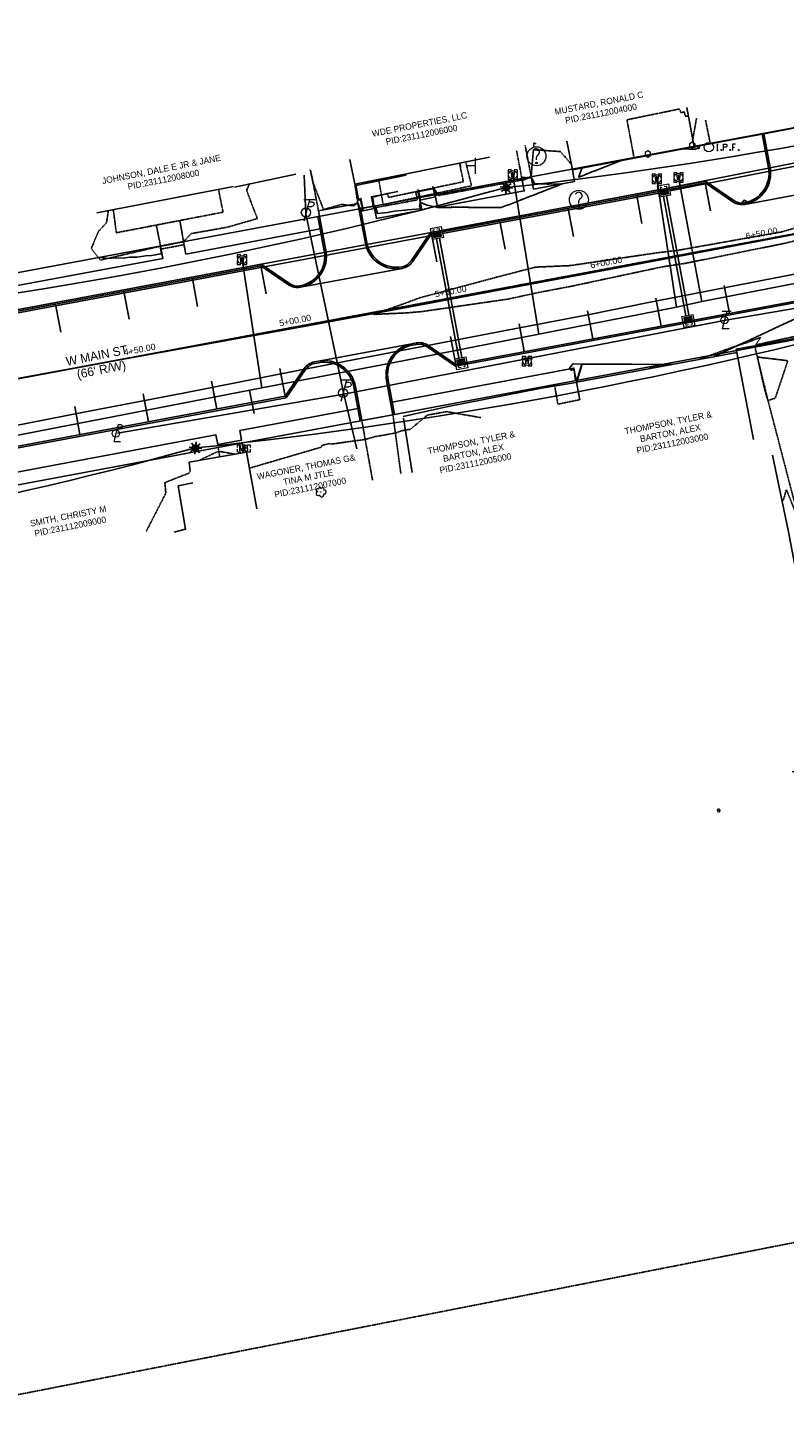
# Model space of a CAD drawing. Header units: feet. Extents: x 1748411 to 1753936, y 447116 to 448712.
# Tile 8 of 35: x 1749983 to 1750222, y 447669 to 448110. Entities that reach past the tile are written whole.
import ezdxf

# ---------------------------------------------------------------- set-up
doc = ezdxf.new("R2010")
doc.units = ezdxf.units.FT
doc.header["$MEASUREMENT"] = 0
for name, pattern in [('CL', [2, 0.3, -0.15, 1.4, -0.15]), ('conduitpr', [0]), ('drainage01', [1.6, 0.85, -0.75]), ('dsolidcl', [0]), ('elecex', [0]), ('fenceex', [0]), ('OhDOT_USTN1', [0.055, 0.014, -0.041]), ('OhDOT_USTN2', [0.11, 0.069, -0.041]), ('OhDOT_USTN3', [0.22, 0.165, -0.055]), ('OhDOT_USTN5', [0.11, 0.055, -0.055]), ('rowex', [0]), ('waterex', [0])]:
    doc.linetypes.add(name, pattern=pattern)
for name, color, linetype in [('BD_X_Building', 231, 'Continuous'), ('BD_X_Canopy', 2, 'OhDOT_USTN2'), ('DEMO UT_X_Electric_Cells', 1, 'Continuous'), ('DR_P_Cells', 151, 'Continuous'), ('DR_P_Storm_Sewer', 151, 'Continuous'), ('DT_P_Contour_Major', 30, 'Continuous'), ('DT_X_Contour_Major', 132, 'OhDOT_USTN3'), ('DT_X_Contour_Minor', 136, 'OhDOT_USTN3'), ('LT_P_Conduit', 1, 'conduitpr'), ('LT_P_Poles', 2, 'Continuous'), ('PM_P_CL_Double_Solid', 2, 'dsolidcl'), ('PM_P_Parking_Lot_Stall', 7, 'Continuous'), ('PM_X_Surveyed_Line', 1, 'Continuous'), ('PV_P_Curb', 120, 'Continuous'), ('PV_P_EOP', 7, 'Continuous'), ('PV_P_Walk', 231, 'Continuous'), ('PV_X_Driveway', 7, 'OhDOT_USTN5'), ('PV_X_EOP', 7, 'OhDOT_USTN3'), ('PV_X_Steps', 120, 'OhDOT_USTN1'), ('PV_X_Walk', 120, 'OhDOT_USTN5'), ('RD_X_Cells', 7, 'Continuous'), ('RD_X_Fence', 230, 'fenceex'), ('RD_X_Misc_Items', 1, 'OhDOT_USTN3'), ('RD_X_Wall', 120, 'OhDOT_USTN1'), ('RW_X_CL', 6, 'CL'), ('RW_X_Fee_RW', 6, 'rowex'), ('SH_Text', 7, 'Continuous'), ('SN_X_Public', 3, 'Continuous'), ('SV_X_Control_Cells_Found', 7, 'Continuous'), ('SV_X_Mon_Cells_Found', 7, 'Continuous'), ('SV_X_Random_Point', 7, 'Continuous'), ('UT_X_Electric', 1, 'elecex'), ('UT_X_Electric_Cells', 1, 'Continuous'), ('UT_X_Misc_Cells', 7, 'Continuous'), ('UT_X_Unknown_Cells', 7, 'Continuous'), ('UT_X_Water', 133, 'waterex'), ('UT_X_Water_Cells', 133, 'Continuous'), ('VG_X_Cells', 3, 'Continuous')]:
    doc.layers.add(name, color=color, linetype=linetype)
doc.styles.add('CBUS', font='font31.shx', dxfattribs={"height": 0.1})
doc.styles.add('CoC-LINE', font='romans.shx')
doc.styles.get("Standard").update_dxf_attribs({"font": 'arial.ttf'})
doc.linetypes.add('LITE-SITE-N', pattern='A,0.55,-0.12,["L",CoC-LINE,S=0.07,R=0,X=-0.095,Y=-0.035],0.05', length=0.72)

# ---------------------------------------------------------------- blocks, each defined once
blk = doc.blocks.new('TPW')
at = {"layer": 'UT_X_Misc_Cells', "color": 30, "linetype": 'Continuous', "lineweight": 0}
for p, q in [((0.128, 0.18), (-0.032, 0.18)), ((0.048, 0.18), (-0.032, -0.12)), ((0.023, 0.086), (0.083, 0.086)), ((0.04, 0.15), (0.083, 0.15))]:
    blk.add_line(p, q, dxfattribs=at)
blk.add_circle((0, 0), 0.065, dxfattribs=at)
at = {"layer": 'UT_X_Misc_Cells', "color": 30, "linetype": 'Continuous', "lineweight": 0, "extrusion": (0, 0, -1)}
blk.add_arc((-0.083, 0.118), 0.0319, 88.8767, 271.1233, dxfattribs=at)
blk = doc.blocks.new('*U250', base_point=(1750082.157, 447994.0137, 734.7668))
at = {"xscale": 22.5, "yscale": 22.5, "zscale": 30}
blk.add_blockref('TPW', (1750082.157, 447994.0137, 734.7668), dxfattribs=at)
blk = doc.blocks.new('*U255', base_point=(1750070.428, 448051.1036, 734.8428))
at = {"xscale": 22.5, "yscale": 22.5, "zscale": 30}
blk.add_blockref('TPW', (1750070.428, 448051.1036, 734.8428), dxfattribs=at)
blk = doc.blocks.new('PLP')
at = {"layer": 'UT_X_Misc_Cells', "color": 1, "linetype": 'Continuous', "lineweight": 0}
for p, q in [((0.026, 0.096), (0.085, 0.096)), ((0.043, 0.16), (0.085, 0.16))]:
    blk.add_line(p, q, dxfattribs=at)
at = {"layer": 'UT_X_Misc_Cells', "color": 1, "linetype": 'Continuous', "lineweight": 0, "flags": 128}
blk.add_lwpolyline([(0.043, 0.16), (-0.037, -0.14), (0.083, -0.14)], dxfattribs=at)
at = {"layer": 'UT_X_Misc_Cells', "color": 1, "linetype": 'Continuous', "lineweight": 0}
blk.add_circle((0, 0), 0.065, dxfattribs=at)
at = {"layer": 'UT_X_Misc_Cells', "color": 1, "linetype": 'Continuous', "lineweight": 0, "extrusion": (0, 0, -1)}
blk.add_arc((-0.086, 0.128), 0.0319, 88.8767, 271.1233, dxfattribs=at)
blk = doc.blocks.new('*U256', base_point=(1750010.355, 447981.1669, 734.8884))
at = {"color": 0, "linetype": 'ByBlock', "lineweight": -2, "xscale": 17.99963239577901, "yscale": 17.99963239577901, "zscale": 17.99963239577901}
blk.add_blockref('PLP', (1750010.355, 447981.1669, 734.8884), dxfattribs=at)
blk = doc.blocks.new('TLGT')
at = {"layer": 'UT_X_Misc_Cells', "color": 30, "linetype": 'Continuous', "lineweight": 0}
for p, q in [((0.12, 0.15), (-0.04, 0.15)), ((0.04, 0.15), (-0.04, -0.15)), ((0.08, -0.15), (-0.04, -0.15))]:
    blk.add_line(p, q, dxfattribs=at)
blk.add_circle((0, 0), 0.065, dxfattribs=at)
blk = doc.blocks.new('*U268', base_point=(1750202.715, 448017.0472, 734.9116))
at = {"color": 0, "linetype": 'ByBlock', "lineweight": -2, "xscale": 18, "yscale": 18, "zscale": 18}
blk.add_blockref('TLGT', (1750202.715, 448017.0472, 734.9116), dxfattribs=at)
blk = doc.blocks.new('UMH')
at = {"layer": 'UT_X_Unknown_Cells', "color": 7, "linetype": 'Continuous', "lineweight": 0}
for p, q in [((-0.067, 0.041), (-0.067, -0.023)), ((-0.017, 0.041), (-0.017, -0.023))]:
    blk.add_line(p, q, dxfattribs=at)
at = {"layer": 'UT_X_Unknown_Cells', "color": 7, "linetype": 'Continuous', "lineweight": 0, "flags": 128}
blk.add_lwpolyline([(0.009, -0.039), (0.009, 0.041), (0.039, -0.039), (0.069, 0.041), (0.069, -0.039)], dxfattribs=at)
at = {"layer": 'UT_X_Unknown_Cells', "color": 7, "linetype": 'Continuous', "lineweight": 0}
for centre, radius, start, end in [((0, 0), 0.1, 160.01689, 200.03919), ((0, 0), 0.1, 100.0806, 140.07213), ((0, 0), 0.1, 40.05767, 80.10608), ((0, 0), 0.1, 340.01689, 20.03919), ((0, 0), 0.1, 220.05767, 260.04731), ((-0.042, -0.011), 0.0279, 205.19243, 334.80757), ((0, 0), 0.1, 280.01144, 320.02638)]:
    blk.add_arc(centre, radius, start, end, dxfattribs=at)
blk = doc.blocks.new('*U269', base_point=(1750200.901, 447861.9495, 735.6487))
at = {"xscale": 5.025180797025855, "yscale": 5.025180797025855, "zscale": 5.025180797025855}
blk.add_blockref('UMH', (1750200.901, 447861.9495, 735.6487), dxfattribs=at)
blk = doc.blocks.new('SGN1P')
at = {"layer": 'SN_X_Public', "color": 3, "linetype": 'Continuous', "lineweight": 0}
for p, q in [((0, 0), (-0.08, 0)), ((0, 0.08), (0, -0.08))]:
    blk.add_line(p, q, dxfattribs=at)
blk = doc.blocks.new('*U276', base_point=(1750123.936, 448065.8576, 735.1196))
at = {"xscale": 31.875, "yscale": 31.875, "zscale": 31.875}
blk.add_blockref('SGN1P', (1750123.936, 448065.8576, 735.1196), dxfattribs=at)
blk = doc.blocks.new('MB')
at = {"layer": 'RD_X_Cells', "color": 230, "linetype": 'Continuous', "lineweight": 0}
for p, q in [((-0.026, 0.061), (0.025, 0.061)), ((-0.026, -0.061), (0.025, -0.061))]:
    blk.add_line(p, q, dxfattribs=at)
at = {"layer": 'RD_X_Cells', "color": 230, "linetype": 'Continuous', "lineweight": 0, "flags": 128}
for points in [[(-0.1, 0.013), (-0.1, 0.061), (-0.051, 0.061)], [(-0.065, -0.04), (-0.065, 0.04), (-0.036, -0.04), (-0.008, 0.04), (-0.008, -0.04)], [(0.051, 0.003), (0.054, 0.007), (0.056, 0.009), (0.057, 0.01), (0.058, 0.012), (0.059, 0.014), (0.06, 0.016), (0.061, 0.02), (0.061, 0.022), (0.061, 0.025), (0.061, 0.029), (0.059, 0.032), (0.057, 0.034), (0.054, 0.037), (0.052, 0.038), (0.05, 0.039), (0.047, 0.04), (0.016, 0.04), (0.016, -0.04), (0.051, -0.04), (0.055, -0.037), (0.059, -0.034), (0.062, -0.029), (0.064, -0.024), (0.065, -0.018), (0.065, -0.014), (0.064, -0.01), (0.061, -0.005), (0.058, -0.001), (0.051, 0.003), (0.016, 0.003)], [(0.05, 0.061), (0.1, 0.061), (0.1, 0.013)], [(-0.051, -0.061), (-0.1, -0.061), (-0.1, -0.013)], [(0.1, -0.013), (0.1, -0.061), (0.05, -0.061)]]:
    blk.add_lwpolyline(points, dxfattribs=at)
blk = doc.blocks.new('*U177', base_point=(1750050.802, 447976.4483, 734.8751))
at = {"color": 0, "linetype": 'ByBlock', "lineweight": -2, "xscale": 19.64529331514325, "yscale": 19.64529331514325, "zscale": 19.64529331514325}
blk.add_blockref('MB', (1750050.802, 447976.4483, 734.8751), dxfattribs=at)
blk = doc.blocks.new('FLAGP')
at = {"layer": 'RD_X_Cells', "color": 1, "linetype": 'Continuous', "lineweight": 0}
for p, q in [((0, -0.055), (0, 0.08)), ((0, 0.08), (0.1, 0.04)), ((0.1, 0.04), (0, 0)), ((-0.025, -0.08), (0.025, -0.08))]:
    blk.add_line(p, q, dxfattribs=at)
blk.add_arc((0, -0.08), 0.025, 0, 180, dxfattribs=at)
blk = doc.blocks.new('*U178', base_point=(1750142.421, 448072.6798, 735.0127))
at = {"xscale": 6.25, "yscale": 6.25, "zscale": 6.25}
blk.add_blockref('FLAGP', (1750142.421, 448072.6798, 735.0127), dxfattribs=at)
blk = doc.blocks.new('UOBJ')
at = {"layer": 'RD_X_Misc_Items', "color": 7, "linetype": 'Continuous', "lineweight": 0}
blk.add_line((0, -0.038), (0, -0.014), dxfattribs=at)
for centre, radius in [((0, 0), 0.1), ((0, -0.071), 0.00852)]:
    blk.add_circle(centre, radius, dxfattribs=at)
for centre, radius, start, end in [((-0.003, 0.041), 0.0377, 88.324, 152.5385), ((-0.001, 0.044), 0.0344, 291.9329, 92.4584), ((0.029, -0.012), 0.0294, 125.4618, 184.0829)]:
    blk.add_arc(centre, radius, start, end, dxfattribs=at)
blk = doc.blocks.new('*U179', base_point=(1750156.707, 448055.1399, 734.7777))
at = {"xscale": 30.00000000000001, "yscale": 30.00000000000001, "zscale": 30.00000000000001}
blk.add_blockref('UOBJ', (1750156.707, 448055.1399, 734.7777), dxfattribs=at)
blk = doc.blocks.new('*U180', base_point=(1750143.292, 448068.8923, 734.8493))
at = {"xscale": 30.00000000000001, "yscale": 30.00000000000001, "zscale": 30.00000000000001}
blk.add_blockref('UOBJ', (1750143.292, 448068.8923, 734.8493), dxfattribs=at)
blk = doc.blocks.new('IPF')
at = {"layer": 'SV_X_Mon_Cells_Found', "color": 7, "linetype": 'Continuous', "lineweight": 0, "flags": 128}
for points in [[(0.101, 0.04), (0.118, 0.04)], [(0.11, -0.04), (0.11, 0.04)], [(0.188, -0.04), (0.188, 0.04), (0.214, 0.04), (0.217, 0.039), (0.221, 0.038), (0.223, 0.037), (0.224, 0.036), (0.226, 0.032), (0.228, 0.029), (0.229, 0.024), (0.229, 0.017), (0.229, 0.014), (0.227, 0.01), (0.225, 0.006), (0.223, 0.004), (0.221, 0.003), (0.219, 0.002), (0.214, 0.001), (0.188, 0.001)], [(0.338, 0.04), (0.3, 0.04), (0.3, -0.04)], [(0.3, 0.001), (0.327, 0.001)], [(0.101, -0.04), (0.118, -0.04)], [(0.157, -0.029), (0.16, -0.029), (0.162, -0.031), (0.164, -0.033), (0.164, -0.036), (0.162, -0.039), (0.16, -0.04), (0.157, -0.04), (0.156, -0.039), (0.154, -0.036), (0.154, -0.033), (0.156, -0.031), (0.157, -0.029)], [(0.27, -0.029), (0.273, -0.029), (0.274, -0.031), (0.276, -0.033), (0.276, -0.036), (0.274, -0.039), (0.273, -0.04), (0.27, -0.04), (0.268, -0.039), (0.267, -0.036), (0.267, -0.033), (0.268, -0.031), (0.27, -0.029)], [(0.377, -0.029), (0.38, -0.029), (0.382, -0.031), (0.383, -0.033), (0.383, -0.036), (0.382, -0.039), (0.38, -0.04), (0.377, -0.04), (0.376, -0.039), (0.374, -0.036), (0.374, -0.033), (0.376, -0.031), (0.377, -0.029)]]:
    blk.add_lwpolyline(points, dxfattribs=at)
at = {"layer": 'SV_X_Mon_Cells_Found', "color": 7, "linetype": 'Continuous', "lineweight": 0}
blk.add_circle((0, 0), 0.06, dxfattribs=at)
blk = doc.blocks.new('*U183', base_point=(1750197.757, 448071.7545, 734.9482))
at = {"xscale": 25, "yscale": 25, "zscale": 25}
blk.add_blockref('IPF', (1750197.757, 448071.7545, 734.9482), dxfattribs=at)
blk = doc.blocks.new('TREE')
at = {"layer": 'VG_X_Cells', "color": 3, "linetype": 'Continuous', "lineweight": 0}
blk.add_circle((0, 0), 0.012, dxfattribs=at)
for centre, radius, start, end in [((-0.143, -0.077), 0.0987, 96.17219, 320.57371), ((-0.165, 0.093), 0.0735, 39.06254, 279.54124), ((-0.049, 0.168), 0.0658, 354.0047, 205.97412), ((0.091, 0.141), 0.0776, 323.82996, 165.0376), ((0.173, 0.002), 0.0957, 259.14531, 101.45961), ((0.047, -0.13), 0.114, 184.94757, 19.45715)]:
    blk.add_arc(centre, radius, start, end, dxfattribs=at)
blk = doc.blocks.new('*U90', base_point=(1750075.125, 447962.6841, 735.3558))
at = {"lineweight": -2, "xscale": 6.267479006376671, "yscale": 6.267479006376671, "zscale": 6.267479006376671}
blk.add_blockref('TREE', (1750075.125, 447962.6841, 735.3558), dxfattribs=at)
blk = doc.blocks.new('WM')
at = {"layer": 'UT_X_Water_Cells', "color": 133, "linetype": 'Continuous', "lineweight": 0, "flags": 128}
for points in [[(-0.02, 0.075), (-0.075, 0.075), (-0.075, 0.02)], [(-0.033, 0.045), (-0.017, -0.045), (0, 0.045), (0.017, -0.045), (0.033, 0.045)], [(0.075, 0.02), (0.075, 0.075), (0.02, 0.075)], [(-0.075, -0.02), (-0.075, -0.075), (-0.02, -0.075)], [(0.02, -0.075), (0.075, -0.075), (0.075, -0.02)]]:
    blk.add_lwpolyline(points, dxfattribs=at)
at = {"layer": 'UT_X_Water_Cells', "color": 133, "linetype": 'Continuous', "lineweight": 0}
blk.add_circle((0, 0), 0.0675, dxfattribs=at)
blk = doc.blocks.new('*U91', base_point=(1750050.24, 448036.1815, 734.6773))
at = {"xscale": 20, "yscale": 20, "zscale": 5}
blk.add_blockref('WM', (1750050.24, 448036.1815, 734.6773), dxfattribs=at)
blk = doc.blocks.new('*U92', base_point=(1750140.307, 448004.0812, 734.6025))
at = {"xscale": 20, "yscale": 20, "zscale": 5}
blk.add_blockref('WM', (1750140.307, 448004.0812, 734.6025), dxfattribs=at)
blk = doc.blocks.new('*U93', base_point=(1750135.844, 448063.0615, 735.0621))
at = {"xscale": 20, "yscale": 20, "zscale": 5}
blk.add_blockref('WM', (1750135.844, 448063.0615, 735.0621), dxfattribs=at)
blk = doc.blocks.new('*U94', base_point=(1750188.156, 448062.1919, 734.8072))
at = {"xscale": 20, "yscale": 20, "zscale": 5}
blk.add_blockref('WM', (1750188.156, 448062.1919, 734.8072), dxfattribs=at)
blk = doc.blocks.new('*U95', base_point=(1750181.32, 448061.7564, 734.8434))
at = {"xscale": 20, "yscale": 20, "zscale": 5}
blk.add_blockref('WM', (1750181.32, 448061.7564, 734.8434), dxfattribs=at)
blk = doc.blocks.new('POST')
at = {"layer": 'RD_X_Cells', "color": 30, "linetype": 'Continuous', "lineweight": 0, "flags": 128}
blk.add_lwpolyline([(-0.065, -0.037), (0, -0.075), (0.065, -0.037), (0.065, 0.037), (0, 0.075), (-0.065, 0.037), (-0.065, -0.037)], dxfattribs=at)
blk = doc.blocks.new('*U98', base_point=(1750192.537, 448072.31, 735.023))
at = {"layer": 'RD_X_Cells', "color": 0, "linetype": 'ByBlock', "lineweight": -2, "xscale": 13.33333333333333, "yscale": 13.33333333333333, "zscale": 13.33333333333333}
blk.add_blockref('POST', (1750192.537, 448072.31, 735.023), dxfattribs=at)
blk = doc.blocks.new('*U99', base_point=(1750178.474, 448069.6082, 734.9914))
at = {"layer": 'RD_X_Cells', "color": 0, "linetype": 'ByBlock', "lineweight": -2, "xscale": 13.33333333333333, "yscale": 13.33333333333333, "zscale": 13.33333333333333}
blk.add_blockref('POST', (1750178.474, 448069.6082, 734.9914), dxfattribs=at)
blk = doc.blocks.new('LITE-POLE-N')
blk.add_hatch(color=256).paths.add_polyline_path([(1, 0, 1), (-1, 0, 1)])
for p, q in [((-1.41, 1.41), (-0.71, 0.71)), ((0, 2), (0, 1)), ((0.71, 0.71), (1.41, 1.41)), ((-1, 0), (-2, 0)), ((-0.71, -0.71), (-1.41, -1.41)), ((0, -1), (0, -2)), ((0.71, -0.71), (1.41, -1.41)), ((1, 0), (2, 0))]:
    blk.add_line(p, q)
blk.add_circle((0, 0), 1)
blk = doc.blocks.new('CB3A-P')
at = {"layer": 'Defpoints', "color": 20, "linetype": 'drainage01', "lineweight": 0}
blk.add_lwpolyline([(1.08, 1.12), (-1.08, 1.12), (-1.08, -1.12), (1.08, -1.12), (1.08, 1.12)], close=True, dxfattribs=at)
at = {"layer": 'DR_P_Cells', "color": 151, "linetype": 'Continuous', "lineweight": 13, "flags": 128}
blk.add_lwpolyline([(-1.75, 1.79), (1.75, 1.79), (1.75, -1.79), (-1.75, -1.79), (-1.75, 1.79)], close=True, dxfattribs=at)
at = {"layer": 'DR_P_Cells', "color": 151, "linetype": 'Continuous', "lineweight": 0, "extrusion": (0, 0, -1)}
blk.add_solid([(1.42, 0.37), (-1.42, 0.37), (1.42, -1.46), (-1.42, -1.46)], dxfattribs=at)

msp = doc.modelspace()

# ---------------------------------------------------------------- linework, layer by layer
at = {"color": 7, "linetype": 'Continuous', "lineweight": -3, "flags": 128}
msp.add_lwpolyline([(1749575.9, 447923.12), (1750278.47, 448054.42), (1750351.07, 448069.89), (1750790.01, 448157.1, 0.004093), (1750793.21, 448157.76), (1750938.26, 448189.06, 0.01293), (1750948.31, 448191.5), (1751026.94, 448212.78)], format="xyb", dxfattribs=at)
at = {"layer": 'BD_X_Building', "flags": 128}
for points in [[(1750152.93, 448073.7), (1750154.68, 448064.57), (1750193.14, 448071.93), (1750190.78, 448084.31)], [(1750084.32, 448067.88), (1750085.9, 448060.03), (1750128.4, 448068.59)], [(1750004.36, 448051.02), (1750047.51, 448059.33)], [(1750156.99, 447991.88), (1750155.97, 447997.39), (1750206.57, 448006.84), (1750211.86, 447979.28)], [(1750054.88, 447957.31), (1750051.68, 447975.33), (1750033.53, 447972.1), (1750033.84, 447969.24)], [(1750034.65, 447965.62), (1750030.08, 447964.58), (1750032.39, 447950.88), (1750028.73, 447949.95)]]:
    msp.add_lwpolyline(points, dxfattribs=at)
at = {"layer": 'BD_X_Building'}
msp.add_lwpolyline([(1750184.98, 448002.91), (1750179.13, 448001.83)], dxfattribs=at)
at = {"layer": 'BD_X_Canopy', "flags": 128}
for points in [[(1750120.96, 448066.97), (1750122.76, 448059.54), (1750094.83, 448053.61), (1750093.48, 448061.17)], [(1750119, 448066.53), (1750120.21, 448060.83), (1750096.56, 448055.89), (1750096.21, 448057.1)], [(1750009.55, 448052.02), (1750010.48, 448044.69), (1750044.22, 448051.2), (1750042.79, 448058.42)], [(1750023.1, 448047.24), (1750024.67, 448039.53), (1750031.9, 448040.91), (1750030.58, 448048.71)]]:
    msp.add_lwpolyline(points, dxfattribs=at)
at = {"layer": 'DR_P_Storm_Sewer', "color": 151, "linetype": 'Continuous', "lineweight": -3}
for p, q in [((1750185.24, 448058.89), (1750335, 448088.61)), ((1750185.42, 448057.91), (1750335.2, 448087.63)), ((1750113.45, 448045.46), (1750181.8, 448058.23)), ((1750113.64, 448044.47), (1750181.99, 448057.25)), ((1750190.51, 448018.44), (1750183.45, 448056.21)), ((1750191.49, 448018.63), (1750184.44, 448056.39)), ((1749941.7, 448013.36), (1750110.01, 448044.81)), ((1749941.89, 448012.38), (1750110.19, 448043.83)), ((1750118.72, 448005.03), (1750111.66, 448042.79)), ((1750119.7, 448005.21), (1750112.64, 448042.97))]:
    msp.add_line(p, q, dxfattribs=at)
at = {"layer": 'DT_P_Contour_Major', "color": 30, "linetype": 'Continuous', "lineweight": -3, "elevation": 735, "flags": 128}
for points in [[(1750189.79, 448071.28), (1750193.31, 448071.05), (1750194.37, 448071.57), (1750194.43, 448071.59), (1750194.45, 448071.56), (1750194.57, 448071.35), (1750194.9, 448072.25), (1750194.96, 448072.27), (1750195.29, 448072.4)], [(1750194.32, 448072.18), (1750194.34, 448072.19), (1750194.42, 448072.22), (1750194.51, 448072.25)], [(1750157.69, 448065.25), (1750157.67, 448065.21), (1750157.65, 448065.14), (1750157.33, 448064.23), (1750157.05, 448063.44), (1750156.64, 448062.28), (1750156.79, 448062.34), (1750156.9, 448062.37), (1750157.85, 448062.75), (1750160.03, 448063.61), (1750161.36, 448064.13), (1750161.47, 448064.17), (1750161.46, 448064.19), (1750161.45, 448064.22), (1750161.51, 448064.18), (1750161.52, 448064.18), (1750161.53, 448064.18), (1750161.56, 448064.21), (1750169.51, 448067.34), (1750169.56, 448067.36), (1750169.86, 448067.47)], [(1750092.32, 448052.85), (1750092.37, 448052.84), (1750092.42, 448052.83), (1750092.55, 448052.71), (1750093.01, 448050.82), (1750096.25, 448051.14), (1750097.29, 448051.32), (1750098.31, 448051.5), (1750101.81, 448051.79), (1750102.53, 448051.92), (1750106.7, 448052.23), (1750106.36, 448053.25), (1750106.61, 448054.25), (1750107.33, 448053.9), (1750108.74, 448053.41), (1750111.67, 448052.75), (1750111.7, 448052.75), (1750111.78, 448052.75), (1750111.94, 448052.74), (1750111.97, 448052.73), (1750111.97, 448052.73), (1750112.1, 448052.73), (1750112.1, 448052.73), (1750112.12, 448052.73), (1750116.4, 448052.72), (1750116.5, 448052.96), (1750116.47, 448052.8), (1750116.47, 448052.8), (1750119.67, 448052.79), (1750121.37, 448052.78), (1750121.83, 448052.78), (1750121.85, 448052.72), (1750121.85, 448052.72), (1750125.17, 448052.71), (1750125.17, 448052.71), (1750127.6, 448052.7), (1750131.56, 448052.69), (1750131.8, 448052.69), (1750131.87, 448052.71), (1750132.17, 448052.71), (1750134.22, 448053.52), (1750134.22, 448053.52), (1750134.22, 448053.52), (1750134.25, 448053.47), (1750134.25, 448053.47), (1750134.28, 448053.45), (1750136.9, 448054.47), (1750139.85, 448055.62), (1750139.86, 448055.62), (1750140.22, 448055.76), (1750140.2, 448055.83), (1750141.08, 448056.14), (1750142.31, 448056.58), (1750142.69, 448056.73), (1750142.7, 448056.73), (1750144.35, 448057.42), (1750144.73, 448057.56), (1750144.73, 448057.56), (1750144.76, 448057.58), (1750146.61, 448058.25), (1750150.46, 448059.76), (1750150.57, 448059.81), (1750151.04, 448059.98), (1750151.19, 448060.04), (1750151.19, 448060.04), (1750151.17, 448060.14), (1750151.04, 448060.13), (1750151.02, 448060.13), (1750147.16, 448060.02), (1750146.63, 448060.08), (1750145.75, 448060.17), (1750142.63, 448060.19), (1750141.64, 448062.39), (1750141.62, 448062.39), (1750138.79, 448061.28), (1750138.55, 448061.85)], [(1750111.5, 448056.53), (1750111.54, 448056.54), (1750111.63, 448056.57), (1750111.94, 448056.87), (1750111.77, 448056.85), (1750111.75, 448056.85), (1750111.65, 448056.84)], [(1750083.93, 448053.4), (1750086.11, 448053.59), (1750086.12, 448053.81)], [(1750004.83, 448036.85), (1750008.53, 448036.54), (1750009.75, 448036.73), (1750012.7, 448036.65), (1750014.72, 448036.98), (1750017.09, 448037.01), (1750019.68, 448037.44), (1750021.63, 448037.52), (1750024.62, 448038.03), (1750024.77, 448038.02), (1750024.36, 448040.42), (1750026.94, 448040.92), (1750026.81, 448040.91), (1750026.94, 448040.94), (1750026.95, 448040.94), (1750029.79, 448041.52)], [(1750225.1, 448017.49), (1750219.97, 448015.1), (1750212.89, 448011.81), (1750210.61, 448010.74), (1750206.66, 448008.91), (1750206.28, 448008.73), (1750206.22, 448008.7), (1750206.22, 448008.7), (1750206.13, 448008.66), (1750205.06, 448008.16), (1750201.43, 448006.47), (1750201.25, 448006.39), (1750199.31, 448005.48)], [(1750186.07, 448003.01), (1750182.15, 448003.03), (1750181.53, 448003.03), (1750173.36, 448003.07), (1750171.35, 448003.08), (1750167.65, 448003.1), (1750166.16, 448003.1), (1750162.97, 448003.12), (1750161.16, 448003.13), (1750157.69, 448003.14), (1750156.01, 447997.6), (1750155.97, 447997.59), (1750155.97, 447997.59)]]:
    msp.add_lwpolyline(points, dxfattribs=at)
for points in [[(1750209.9, 448054.37), (1750209.97, 448054.39), (1750209.87, 448054.44), (1750208.89, 448055), (1750208.5, 448054.45), (1750208.21, 448054.1), (1750208.52, 448054.09), (1750208.53, 448054.09), (1750209.05, 448054.15), (1750209.05, 448054.15), (1750209.08, 448054.16), (1750209.9, 448054.36), (1750209.9, 448054.37)], [(1750154.58, 448001.38), (1750154.56, 448001.35), (1750154.89, 448001.34), (1750155.16, 448001.26), (1750155.66, 447997.9), (1750155.95, 447997.93), (1750156.01, 447997.93), (1750157.59, 448003.14), (1750157.59, 448003.16), (1750157.59, 448003.16), (1750157.59, 448003.17), (1750154.98, 448003.18), (1750154.98, 448003.2), (1750154.97, 448003.22), (1750154.92, 448003.23), (1750154.9, 448003.24), (1750154.89, 448003.24), (1750154.89, 448003.24), (1750154.89, 448003.24), (1750154.88, 448003.24), (1750154.88, 448003.24), (1750154.87, 448003.24), (1750154.86, 448003.24), (1750154.72, 448003.1), (1750153.7, 448001.71), (1750154.02, 448001.43), (1750154.15, 448001.33), (1750154.07, 448001.23), (1750154.26, 448001.27), (1750154.58, 448001.38)]]:
    msp.add_lwpolyline(points, close=True, dxfattribs=at)
at = {"layer": 'DT_X_Contour_Major', "color": 132, "linetype": 'OhDOT_USTN3', "lineweight": -3, "elevation": 735, "flags": 128}
for points in [[(1750385.9, 448090.3), (1750385.75, 448090.27), (1750385.54, 448090.25), (1750385.52, 448090.25), (1750385.36, 448090.24), (1750330.03, 448081.72), (1750327.01, 448080.84), (1750324.9, 448080.34), (1750323.36, 448080.08), (1750322.22, 448079.97), (1750316.86, 448083.84), (1750312.08, 448082.11), (1750293.46, 448072.92), (1750293.34, 448072.61), (1750292.77, 448072.97), (1750291.97, 448072.78), (1750291.02, 448072.64), (1750283.16, 448068.77), (1750277.02, 448060.99), (1750259.1, 448054.74), (1750227.74, 448046.95), (1750220.92, 448045.01), (1750188, 448039.13), (1750181.88, 448038.42), (1750153.91, 448034.3), (1750143.01, 448033.83), (1750130.81, 448030.67), (1750106.25, 448024.07), (1750101.6, 448022.32), (1750091.74, 448018.87), (1750102.4, 448019.35), (1750107.06, 448019.76), (1750134.37, 448023.72), (1750144.57, 448025.93), (1750154.1, 448027.72), (1750182.8, 448033.86), (1750190.3, 448035.02), (1750221.66, 448041.33), (1750226.68, 448042.57), (1750260.33, 448047.38), (1750283.45, 448049.77), (1750300.14, 448049.3), (1750299.95, 448050.21), (1750307.66, 448051.09), (1750324.53, 448050.79), (1750334.64, 448052.34), (1750405.02, 448066.38), (1750423.23, 448074.25), (1750439.13, 448079.23), (1750454.45, 448084.7), (1750476.13, 448093.74), (1750435.31, 448097.59), (1750389.27, 448090.93), (1750385.91, 448090.3), (1750385.9, 448090.3)], [(1750216.31, 447991.99), (1750216.47, 447991.61), (1750218.8, 447992.41), (1750222.73, 448004.22), (1750213.13, 448005.37), (1750215.18, 447995.99), (1750216.31, 447991.99)]]:
    msp.add_lwpolyline(points, close=True, dxfattribs=at)
for points in [[(1750193.87, 448080.98), (1750192.71, 448074.2)], [(1750071.77, 448064.56), (1750072.69, 448060.47), (1750075.34, 448053.73), (1750075.94, 448052.05), (1750081.72, 448053.65), (1750085.62, 448053.21), (1750086.75, 448054.57), (1750086.81, 448054.34), (1750087.47, 448052.49), (1750088.2, 448052.44), (1750091.08, 448052.97), (1750091.97, 448053.21), (1750092.59, 448052.68), (1750105.67, 448055.11), (1750105.11, 448057.6), (1750105.69, 448057.72), (1750106.03, 448057.79), (1750110.97, 448058.73), (1750111.02, 448058.74), (1750112.14, 448056.47), (1750138.46, 448061.32), (1750138.62, 448062.22), (1750141.59, 448062.02), (1750141.62, 448062.45), (1750142.32, 448070.96), (1750150.83, 448070.38), (1750154.33, 448066.37)], [(1750007.99, 448051.72), (1750007.4, 448047.88), (1750004.79, 448045.04), (1750002.57, 448039.67), (1750005.47, 448036.04), (1750024.5, 448040.45), (1750026.6, 448040.85), (1750031.74, 448041.85), (1750034.12, 448044.43), (1750045.54, 448046.44), (1750055.08, 448049.18), (1750053.33, 448053.65), (1750051.69, 448058.11), (1750052.68, 448060.39)], [(1750321.49, 447879.62), (1750321.12, 447880.24), (1750320.38, 447884.07), (1750319.82, 447885.42), (1750317.37, 447891.81), (1750317.38, 447891.83), (1750314.9, 447894.04), (1750314.29, 447895.7), (1750306.6, 447902.43), (1750300.57, 447908.37), (1750291.97, 447916.58), (1750289.72, 447917.95), (1750289.18, 447920.18), (1750291.05, 447924.18), (1750288.29, 447930.29), (1750292.23, 447955.15), (1750288.35, 447964.88), (1750283.44, 447983.78), (1750275.62, 448003.05), (1750265.51, 448014.43), (1750234.2, 448013.12), (1750226.58, 448012.25), (1750212.53, 448009.21), (1750214.18, 448011.6), (1750209.25, 448009.77), (1750204.68, 448008.27), (1750194.55, 448004.59)], [(1750125.74, 447986.2), (1750114.86, 447988.1), (1750108.85, 447987.03), (1750103.45, 447982.52), (1750100.63, 447982.05), (1750098.7, 447981.33), (1750092.27, 447980.19), (1750089.16, 447979.31), (1750079.11, 447977.92), (1750078.67, 447977.89), (1750078.23, 447977.78), (1750078.03, 447978.04), (1750075.45, 447977.44), (1750075.34, 447976.88), (1750052.58, 447970.22)], [(1750048.03, 447974.68), (1750042.88, 447975.54), (1750042.09, 447975.27), (1750036.6, 447972.65)], [(1750033.85, 447969.19), (1750033.31, 447968.58), (1750025.85, 447965.67), (1750026.14, 447962.31), (1750019.97, 447950.24)], [(1750226.82, 447940.03), (1750225.48, 447955.49), (1750222.28, 447963.43), (1750221.29, 447959.98)]]:
    msp.add_lwpolyline(points, dxfattribs=at)
at = {"layer": 'DT_X_Contour_Minor', "color": 136, "linetype": 'OhDOT_USTN3', "lineweight": -3, "elevation": 736, "flags": 128}
msp.add_lwpolyline([(1750119.21, 448066.58), (1750119.26, 448065.29)], dxfattribs=at)
at = {"layer": 'LT_P_Conduit', "linetype": 'LITE-SITE-N'}
for centre, radius, start, end in [((1749987.44, 449389.63), 1338.68, 276.27498, 286.27498), ((1749765.74, 449386), 1377.03, 275.51701, 285.51701), ((1749889.8, 449388.08), 1418.96, 275.89333, 285.89333), ((1749702.17, 449180.66), 1249.31, 275.46974, 285.46974)]:
    msp.add_arc(centre, radius, start, end, dxfattribs=at)
at = {"layer": 'PM_P_CL_Double_Solid'}
msp.add_line((1749907.58, 447985.11), (1750270.8, 448052.99), dxfattribs=at)
at = {"layer": 'PM_P_Parking_Lot_Stall'}
for points in [[(1750198.26, 448051.64), (1750196.61, 448060.49)], [(1750176.63, 448047.6), (1750174.98, 448056.45)], [(1750155.01, 448043.56), (1750153.35, 448052.41)], [(1750133.38, 448039.52), (1750131.73, 448048.36)], [(1750111.76, 448035.48), (1750110.1, 448044.32)], [(1750057.81, 448025.39), (1750056.15, 448034.24)], [(1750036.18, 448021.35), (1750034.53, 448030.2)], [(1750014.56, 448017.31), (1750012.9, 448026.16)], [(1750181.04, 448024.01), (1750182.7, 448015.16)], [(1750202.67, 448028.05), (1750204.32, 448019.2)], [(1749992.93, 448013.27), (1749991.28, 448022.12)], [(1750159.42, 448019.97), (1750161.07, 448011.12)], [(1750137.79, 448015.93), (1750139.44, 448007.08)], [(1750116.17, 448011.88), (1750117.82, 448003.04)], [(1750040.59, 447997.76), (1750042.24, 447988.91)], [(1750062.22, 448001.8), (1750063.87, 447992.95)], [(1750018.97, 447993.72), (1750020.62, 447984.87)], [(1749997.34, 447989.68), (1749998.99, 447980.83)]]:
    msp.add_lwpolyline(points, dxfattribs=at)
at = {"layer": 'PM_X_Surveyed_Line', "flags": 128}
msp.add_lwpolyline([(1749878.48, 447979.87), (1749920.24, 447987.72), (1749960.64, 447995.17), (1749999.42, 448002.31), (1750036.01, 448008.9), (1750070.87, 448015.3), (1750106.2, 448021.78), (1750143.77, 448028.82), (1750181.98, 448036.07), (1750229.69, 448045.05), (1750278.43, 448054.62)], dxfattribs=at)
at = {"layer": 'PV_P_Curb'}
for points in [[(1750087.19, 448052.25), (1750087.68, 448052.34), (1750089.7, 448041.53, 0.413894), (1750100.77, 448033.93, 0.19948), (1750103.67, 448035.81), (1750109.81, 448044.78), (1750196.72, 448061.02), (1750205.68, 448054.88, 0.198912), (1750209.05, 448054.17, 0.414214), (1750216.64, 448065.25), (1750214.64, 448075.95)], [(1749862.26, 448010.17), (1749862.47, 448009.08, 0.411969), (1749885.19, 447993.64), (1749895.45, 447995.56, 0.198912), (1749898.34, 447997.44), (1749904.48, 448006.4), (1750056.27, 448034.77), (1750065.23, 448028.63, 0.198912), (1750068.6, 448027.92), (1750068.65, 448027.93, 0.414214), (1750076.24, 448039.01), (1750074.22, 448049.82), (1750074.71, 448049.92)], [(1750097.93, 447987.11), (1750098.42, 447987.2), (1750096.4, 447998.02, -0.414214), (1750103.99, 448009.1), (1750105.37, 448009.36, -0.198912), (1750108.74, 448008.65), (1750117.71, 448002.51), (1750269.29, 448030.84), (1750294.43, 448035.54, -0.412532), (1750305.51, 448028), (1750308.4, 448013.01)], [(1749876.79, 447941.27), (1749875.74, 447946.6, -0.414214), (1749891.33, 447969.36), (1749900.05, 447970.99, -0.198912), (1749903.42, 447970.27), (1749912.38, 447964.13), (1750064.17, 447992.5), (1750070.31, 448001.46, -0.198912), (1750073.19, 448003.34), (1750074.49, 448003.59, -0.414214), (1750085.57, 447995.99), (1750087.59, 447985.18), (1750088.08, 447985.27)]]:
    msp.add_lwpolyline(points, format="xyb", dxfattribs=at)
at = {"layer": 'PV_P_EOP'}
msp.add_lwpolyline([(1750215.13, 448076.04), (1750267.83, 448085.98)], dxfattribs=at)
for points in [[(1749861.76, 448010.07), (1749861.98, 448008.98, 0.411965), (1749885.28, 447993.15), (1749895.55, 447995.07, 0.198912), (1749898.75, 447997.16), (1749904.77, 448005.95), (1750056.15, 448034.24), (1750064.95, 448028.22, 0.198912), (1750068.69, 448027.43), (1750068.74, 448027.44, 0.414214), (1750076.73, 448039.1), (1750074.39, 448051.61), (1750086.87, 448053.95), (1750089.21, 448041.43, 0.413885), (1750100.86, 448033.44, 0.199465), (1750104.08, 448035.53), (1750110.1, 448044.32), (1750196.61, 448060.49), (1750205.4, 448054.47, 0.198912), (1750209.14, 448053.68), (1750209.14, 448053.68, 0.414214), (1750217.13, 448065.34), (1750215.13, 448076.04)], [(1750308.89, 448013.1), (1750306, 448028.09, 0.412532), (1750294.34, 448036.03), (1750269.2, 448031.33), (1750117.82, 448003.04), (1750109.03, 448009.06, 0.198912), (1750105.28, 448009.85), (1750103.9, 448009.59, 0.414214), (1750095.91, 447997.92), (1750097.93, 447987.11), (1750088.08, 447985.27), (1750086.06, 447996.08, 0.414214), (1750074.4, 448004.08), (1750073.1, 448003.84, 0.198912), (1750069.89, 448001.75), (1750063.87, 447992.95), (1749912.49, 447964.66), (1749903.7, 447970.69, 0.198912), (1749899.95, 447971.48), (1749891.23, 447969.85, 0.414214), (1749875.25, 447946.51), (1749876.25, 447941.17)]]:
    msp.add_lwpolyline(points, format="xyb", dxfattribs=at)
at = {"layer": 'PV_P_Walk'}
for points in [[(1750087.82, 448051.56), (1750088.36, 448051.66), (1750092.11, 448052.38), (1750092.7, 448049.21), (1750107.05, 448051.89), (1750106.46, 448055.04), (1750111.38, 448056.06), (1750111.99, 448052.81), (1750139.42, 448057.94), (1750138.68, 448061.87), (1750141.63, 448062.42), (1750142.37, 448058.49), (1750155.36, 448060.92), (1750154.68, 448064.57), (1750193.14, 448071.93), (1750198.24, 448072.86), (1750215.13, 448076.04)], [(1750087.33, 448051.46), (1750087.33, 448051.46)], [(1749871.73, 448011.97), (1749871.73, 448011.97), (1749872.46, 448008.05), (1749900.98, 448013.38), (1749900.5, 448015.93), (1749903.29, 448016.41), (1749903.76, 448013.9), (1749959.6, 448024.33), (1749958.87, 448028.27), (1749960.87, 448028.64), (1749961.61, 448024.71), (1750025.22, 448036.6), (1750024.5, 448040.43), (1750031.74, 448041.84), (1750032.47, 448037.95), (1750074.95, 448045.89)], [(1750308.4, 448013), (1750297.64, 448010.93), (1750295.09, 448024.14), (1750206.38, 448007.86), (1750206.57, 448006.84), (1750155.97, 447997.39), (1750155.13, 448001.87), (1750097.68, 447991.14)], [(1749876.79, 447941.27), (1749886.05, 447943), (1749885.16, 447947.91), (1749884.71, 447950.35), (1749893.15, 447951.98), (1749899.2, 447953.07), (1749916.92, 447956.39), (1749930.3, 447958.83), (1749951, 447962.36), (1749954.84, 447962.97), (1749955.26, 447961.33), (1749968.27, 447963.67), (1749967.92, 447965.75), (1749973.55, 447966.7), (1749973.33, 447967.9), (1750041.96, 447980.72), (1750042.53, 447977.7), (1750050.11, 447979.09), (1750049.54, 447982.14), (1750086.86, 447989.11)]]:
    msp.add_lwpolyline(points, dxfattribs=at)
at = {"layer": 'PV_X_Driveway', "linetype": 'ByBlock'}
for points in [[(1750267.83, 448085.98), (1750215.13, 448076.04), (1750217.13, 448065.34, -0.414214), (1750209.14, 448053.68), (1750276.59, 448066.28), (1750274.73, 448076.25, -0.413553), (1750268.9, 448080.25)], [(1750100.86, 448033.44), (1750068.74, 448027.44, 0.414214), (1750076.73, 448039.1), (1750074.39, 448051.61), (1750086.87, 448053.95), (1750089.21, 448041.43, 0.413885)]]:
    msp.add_lwpolyline(points, format="xyb", close=True, dxfattribs=at)
msp.add_lwpolyline([(1750103.9, 448009.59), (1750103.9, 448009.59, 0.414214), (1750095.91, 447997.92), (1750097.93, 447987.11), (1750088.08, 447985.27), (1750086.06, 447996.08, 0.414214), (1750074.4, 448004.08), (1750103.9, 448009.59)], format="xyb", close=True, dxfattribs=at).dxf.unprotected_set("ltscale", 0)
at = {"layer": 'PV_X_EOP', "flags": 128}
for points in [[(1750074.39, 448051.61), (1750071.9, 448064.61)], [(1750086.67, 448055.02), (1750087.34, 448051.44)], [(1750212.26, 448008.93), (1750216.36, 447992.04), (1750219.27, 447980.88), (1750225.84, 447955.6), (1750233.14, 447922.49), (1750236.9, 447903.3), (1750240.99, 447879.81), (1750235.99, 447874.85)], [(1750088.08, 447985.27), (1750091.48, 447966.39)], [(1750100.41, 447968.53), (1750097.93, 447987.11)]]:
    msp.add_lwpolyline(points, dxfattribs=at)
at = {"layer": 'PV_X_Steps', "flags": 128}
for points in [[(1750106.46, 448055.04), (1750105.69, 448057.72), (1750110.97, 448058.73), (1750111.38, 448056.06)], [(1750043.17, 447973.82), (1750042.68, 447976.79)], [(1750050.24, 447978.2), (1750050.69, 447975.16)]]:
    msp.add_lwpolyline(points, dxfattribs=at)
at = {"layer": 'PV_X_Walk', "flags": 128}
for points in [[(1750196.75, 448080.27), (1750198.21, 448073)], [(1750139.73, 448072.32), (1750141.63, 448062.42)], [(1750138.68, 448061.87), (1750136.99, 448070.72)], [(1750085.9, 448060.03), (1750086.67, 448055.12), (1750087.65, 448055.15), (1750088.21, 448052.44), (1750088.36, 448051.66)], [(1750096.21, 448057.1), (1750091.51, 448055.95), (1750091.98, 448053.14), (1750092.11, 448052.38)], [(1750023.12, 448047.07), (1750024.48, 448040.5), (1750031.73, 448041.88), (1750030.57, 448048.55)], [(1750303.05, 448011), (1750324.43, 447902.99), (1750327.16, 447875.69), (1750351.85, 447750.16), (1749938.31, 447669.04), (1749886.05, 447943)], [(1750149.53, 447996.76), (1750149.62, 447996.4), (1750149.12, 447995.85), (1750150.05, 447990.47), (1750156.99, 447991.88)]]:
    msp.add_lwpolyline(points, dxfattribs=at)
at = {"layer": 'RD_X_Fence', "flags": 128}
for points in [[(1750047.82, 448059.13), (1750067.22, 448063.21)], [(1750102.06, 448062.92), (1750086.19, 448059.66), (1750087.04, 448055.27), (1750087.81, 448055.56), (1750088.52, 448051.69)], [(1750111.23, 448056.07), (1750110.51, 448059.29)], [(1750099.46, 448057.77), (1750091.11, 448056.07), (1750091.89, 448052.3)], [(1750106.6, 448055.03), (1750105.91, 448058.43)], [(1750101.12, 447986.58), (1750114.82, 447989.61), (1750144.85, 447995.5), (1750155.77, 447997.31)], [(1750104.05, 447968.82), (1750101.28, 447986.07)], [(1750217.91, 447974.34), (1750222.9, 447950.08), (1750230.87, 447908.32), (1750236.41, 447878.87), (1750234.07, 447878.26)]]:
    msp.add_lwpolyline(points, dxfattribs=at)
at = {"layer": 'RD_X_Wall', "flags": 128}
msp.add_lwpolyline([(1750174.16, 448068.29), (1750171.89, 448080.44), (1750188.54, 448083.86), (1750188.94, 448082.64), (1750189.99, 448082.97), (1750190.32, 448081.55), (1750191.29, 448081.62)], dxfattribs=at)
at = {"layer": 'RW_X_CL'}
msp.add_line((1749575.9, 447923.12), (1750321.32, 448062.43), dxfattribs=at)
at = {"layer": 'RW_X_Fee_RW'}
msp.add_lwpolyline([(1750282.63, 448088.77), (1749874.58, 448012.51), (1749821.62, 448290.67), (1750228.69, 448368.51)], close=True, dxfattribs=at)
msp.add_lwpolyline([(1749914.68, 447801.9), (1749886.93, 447947.68), (1750295.13, 448023.97)], dxfattribs=at)
at = {"layer": 'UT_X_Electric', "flags": 128}
for points in [[(1750086.55, 447976.32), (1750082.39, 447993.64), (1750070.44, 448050.63), (1750069.92, 448062.92)], [(1750082.39, 447993.64), (1750203.1, 448017.08), (1750304.54, 448034.34), (1750322.84, 447895.49), (1750224.15, 447874.17)], [(1750010.83, 447981.31), (1750082.39, 447993.64)]]:
    msp.add_lwpolyline(points, dxfattribs=at)
at = {"layer": 'UT_X_Water'}
for points, elevation in [([(1749977.1, 447983.4), (1749999.68, 447987.81), (1750031.6, 447993.9), (1750067.9, 448001.12), (1750097.36, 448006.77), (1750133.52, 448013.79), (1750160.53, 448018.99), (1750178.18, 448022.51), (1750214.51, 448029.57), (1750234.62, 448033.53), (1750264.09, 448039.18), (1750284.37, 448043.17), (1750305.31, 448047.28), (1750318.73, 448049.87), (1750358.63, 448057.74), (1750376.45, 448061.29)], 733.74), ([(1750144.06, 448012.64), (1750135.84, 448063.06)], 735.06), ([(1750187.57, 448021.16), (1750181.32, 448061.76)], 734.84), ([(1750195.55, 448022.93), (1750188.16, 448062.19)], 734.81), ([(1749848.77, 447955.61), (1749924.95, 447970.17), (1749971.11, 447979.05), (1750002.28, 447985.09), (1750056.51, 447995.68), (1750101.53, 448004.3), (1750144.06, 448012.66), (1750187.57, 448021.16), (1750195.55, 448022.93), (1750256.42, 448034.75), (1750296.91, 448042.19), (1750328.28, 448048.1), (1750331.32, 448048.58), (1750334.12, 448049.04), (1750338.45, 448049.93), (1750346.08, 448051.24), (1750358.96, 448053.85)], 734.52), ([(1750056.51, 447995.68), (1750050.24, 448036.18)], 734.68), ([(1750054.02, 447987.51), (1750052.61, 447994.81)], 734.26)]:
    msp.add_lwpolyline(points, dxfattribs=dict(at, elevation=elevation))

# ---------------------------------------------------------------- block references
at = {"layer": 'DEMO UT_X_Electric_Cells'}
for name, p in [('*U268', (1750202.72, 448017.05, 734.91)), ('*U256', (1750010.35, 447981.17, 734.89))]:
    msp.add_blockref(name, p, dxfattribs=at)
at = {"layer": 'DR_P_Cells', "color": 151, "linetype": 'Continuous', "lineweight": -3}
for p, rotation in [((1750183.62, 448058.06, 734.46), 10.58573859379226), ((1750111.82, 448044.64, 734.55), 10.58573825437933), ((1750191.33, 448016.78, 734.46), 190.5857385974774), ((1750119.54, 448003.36, 734.55), 190.5857385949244)]:
    msp.add_blockref('CB3A-P', p, dxfattribs=dict(at, rotation=rotation))
at = {"layer": 'LT_P_Poles', "rotation": 354.2104860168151}
for p in [(1750133.76, 448058.97), (1750035.5, 447976.61)]:
    msp.add_blockref('LITE-POLE-N', p, dxfattribs=at)
at = {"layer": 'SN_X_Public'}
msp.add_blockref('*U276', (1750123.94, 448065.86, 735.12), dxfattribs=at)
at = {"layer": 'SV_X_Control_Cells_Found'}
for name, p in [('*U98', (1750192.54, 448072.31, 735.02)), ('*U183', (1750197.76, 448071.75, 734.95)), ('*U99', (1750178.47, 448069.61, 734.99))]:
    msp.add_blockref(name, p, dxfattribs=at)
at = {"layer": 'SV_X_Random_Point'}
for name, p in [('*U178', (1750142.42, 448072.68, 735.01)), ('*U180', (1750143.29, 448068.89, 734.85)), ('*U179', (1750156.71, 448055.14, 734.78)), ('*U177', (1750050.8, 447976.45, 734.88))]:
    msp.add_blockref(name, p, dxfattribs=at)
at = {"layer": 'UT_X_Electric_Cells'}
for name, p in [('*U255', (1750070.43, 448051.1, 734.84)), ('*U250', (1750082.16, 447994.01, 734.77))]:
    msp.add_blockref(name, p, dxfattribs=at)
at = {"layer": 'UT_X_Misc_Cells'}
msp.add_blockref('*U269', (1750200.9, 447861.95, 735.65), dxfattribs=at)
at = {"layer": 'UT_X_Water_Cells'}
for name, p in [('*U93', (1750135.84, 448063.06, 735.06)), ('*U94', (1750188.16, 448062.19, 734.81)), ('*U95', (1750181.32, 448061.76, 734.84)), ('*U91', (1750050.24, 448036.18, 734.68)), ('*U92', (1750140.31, 448004.08, 734.6))]:
    msp.add_blockref(name, p, dxfattribs=at)
at = {"layer": 'VG_X_Cells'}
msp.add_blockref('*U90', (1750075.12, 447962.68, 735.36), dxfattribs=at)

# ---------------------------------------------------------------- texts
at = {"color": 7, "linetype": 'Continuous', "lineweight": -3, "char_height": 2, "attachment_point": 8, "rotation": 10.5857}
for s, insert in [('6+50.00', (1750214.66, 448043.52)), ('6+00.00', (1750165.51, 448034.33)), ('5+50.00', (1750116.36, 448025.14)), ('5+00.00', (1750067.21, 448015.96)), ('4+50.00', (1750018.06, 448006.77))]:
    msp.add_mtext(s, dxfattribs=dict(at, insert=insert))
at = {"layer": 'SH_Text', "attachment_point": 1, "rotation": 11.238, "style": 'CBUS'}
for s, insert, char_height, width in [('\\pxqc;MUSTARD, RONALD C\\PPID:231112004000', (1750142.23, 448082.61), 2, 42.0375), ('\\pxqc;WDE PROPERTIES, LLC\\PPID:231112006000', (1750085.51, 448075.88), 2, 42.0375), ('\\pxqc;JOHNSON, DALE E JR & JANE\\PPID:231112008000', (1750003.92, 448061.66), 2, 42.0375), ("\\pxqc;W MAIN ST.\\P(66' R/W)", (1749985.67, 448003.6), 2.8, 38.5326), ('\\pxqc;THOMPSON, TYLER &\\PBARTON, ALEX\\PPID:231112003000', (1750164.13, 447981.49), 2, 42.0375), ('\\pxqc;THOMPSON, TYLER &\\PBARTON, ALEX\\PPID:231112005000', (1750101.89, 447975.23), 2, 42.0375), ('\\pxqc;WAGONER, THOMAS G&\\PTINA M JTLE\\PPID:231112007000', (1750049.66, 447967.52), 2, 42.0375), ('\\pxqc;SMITH, CHRISTY M\\PPID:231112009000', (1749974.48, 447951.95), 2, 42.0375)]:
    msp.add_mtext(s, dxfattribs=dict(at, insert=insert, char_height=char_height, width=width))

doc.saveas('drawing.dxf')
